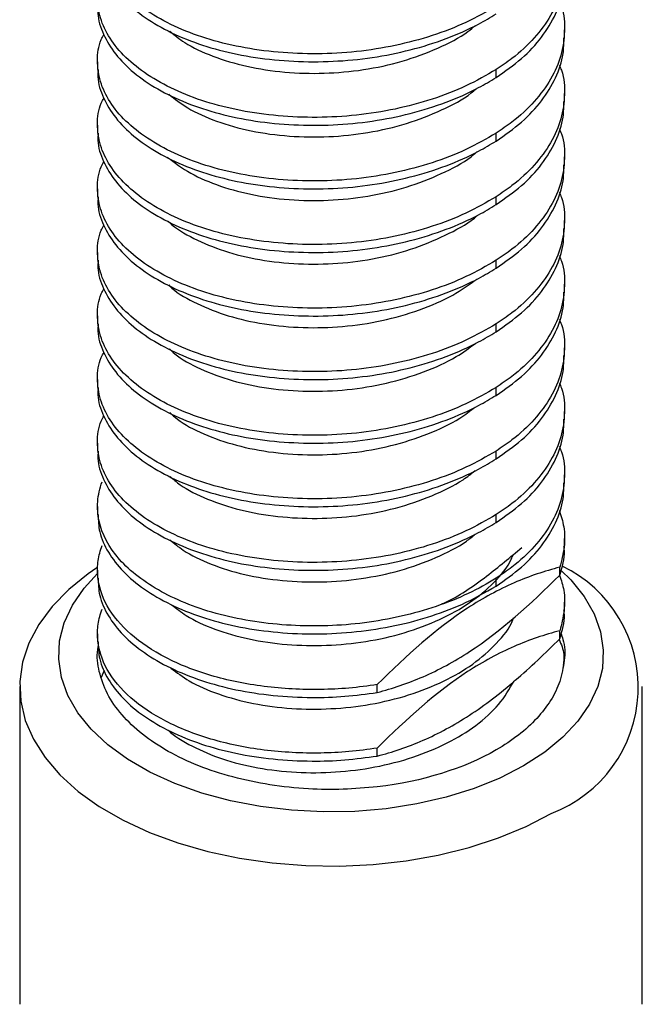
# Model space of a CAD drawing. Header units: millimetres. Extents: x 7 to 1365, y 7 to 1048.
# Tile 11 of 14: x 238 to 246, y 156 to 169. Entities that reach past the tile are written whole.
import ezdxf

# ---------------------------------------------------------------- set-up
doc = ezdxf.new("R2010")
doc.units = ezdxf.units.MM

msp = doc.modelspace()

# ---------------------------------------------------------------- linework, layer by layer
for p, q in [((245.112, 168.422), (245.112, 168.524)), ((239.112, 168.115), (239.112, 168.014)), ((244.233, 167.912), (244.233, 168.014)), ((245.112, 167.605), (245.112, 167.707)), ((239.112, 167.299), (239.112, 167.197)), ((244.233, 167.095), (244.233, 167.197)), ((245.112, 166.789), (245.112, 166.891)), ((239.112, 166.482), (239.112, 166.381)), ((244.233, 166.279), (244.233, 166.38)), ((245.112, 165.972), (245.112, 166.074)), ((239.112, 165.666), (239.112, 165.564)), ((244.233, 165.462), (244.233, 165.564)), ((245.112, 165.156), (245.112, 165.258)), ((239.112, 164.849), (239.112, 164.747)), ((244.233, 164.645), (244.233, 164.747)), ((245.112, 164.339), (245.112, 164.441)), ((239.112, 164.033), (239.112, 163.931)), ((244.233, 163.829), (244.233, 163.931)), ((245.112, 163.523), (245.112, 163.624)), ((239.112, 163.216), (239.112, 163.114)), ((244.233, 163.012), (244.233, 163.114)), ((245.112, 162.706), (245.112, 162.808)), ((239.112, 162.4), (239.112, 162.298)), ((244.233, 162.196), (244.233, 162.298)), ((245.112, 161.889), (245.112, 161.991)), ((245.052, 161.52), (245.052, 161.622)), ((239.112, 161.583), (239.112, 161.481)), ((244.233, 161.379), (244.233, 161.481)), ((245.112, 161.073), (245.112, 161.175)), ((239.112, 160.766), (239.112, 160.665)), ((245.052, 160.704), (245.052, 160.806)), ((239.162, 160.211), (239.203, 160.298)), ((242.707, 160.013), (242.707, 160.115)), ((238.112, 160.091), (238.112, 156.008)), ((246.112, 156.008), (246.112, 160.091)), ((242.707, 159.197), (242.707, 159.299))]:
    msp.add_line(p, q)
at = {"flags": 128}
for points in [[(239.104, 161.613), (238.994, 161.537), (238.742, 161.334), (238.529, 161.117), (238.357, 160.887), (238.23, 160.648), (238.149, 160.402), (238.114, 160.153), (238.125, 159.903), (238.184, 159.655), (238.288, 159.413), (238.438, 159.178), (238.63, 158.954), (238.863, 158.743), (239.135, 158.549), (239.441, 158.372), (239.779, 158.215), (240.143, 158.08), (240.531, 157.969), (240.938, 157.883), (241.358, 157.823), (241.787, 157.789), (242.22, 157.782), (242.652, 157.803), (243.077, 157.85), (243.491, 157.923), (243.889, 158.022), (244.266, 158.145), (244.618, 158.291), (244.941, 158.458)], [(244.587, 159.07), (244.283, 158.914), (243.95, 158.779), (243.591, 158.668), (243.213, 158.581), (242.82, 158.52), (242.417, 158.486), (242.01, 158.479), (241.605, 158.5), (241.206, 158.547), (240.82, 158.621), (240.451, 158.72), (240.105, 158.844), (239.785, 158.989), (239.498, 159.156), (239.245, 159.34), (239.031, 159.54), (238.859, 159.753), (238.731, 159.976), (238.649, 160.206), (238.614, 160.44), (238.625, 160.675), (238.684, 160.907), (238.79, 161.134), (238.94, 161.353), (239.112, 161.54)], [(245.069, 161.58), (245.193, 161.458), (245.365, 161.245), (245.493, 161.022), (245.575, 160.792), (245.611, 160.558), (245.599, 160.323), (245.54, 160.09), (245.434, 159.863), (245.284, 159.645), (245.091, 159.438), (244.858, 159.246), (244.587, 159.07)]]:
    msp.add_lwpolyline(points, dxfattribs=at)
msp.add_arc((244.328, 160.078), 1.732, 290.7217, 64.1775)
for points, knots in [([(244.233, 168.83), (244.108, 168.757), (243.857, 168.612), (243.416, 168.443), (242.941, 168.316), (242.442, 168.236), (241.934, 168.208), (241.431, 168.228), (240.947, 168.296), (240.496, 168.409), (240.092, 168.566), (239.744, 168.759), (239.465, 168.982), (239.26, 169.228), (239.136, 169.491), (239.102, 169.762), (239.123, 169.967), (239.181, 170.075), (239.192, 170.097)], [0, 0, 0, 0, 0.065564, 0.131129, 0.196697, 0.262266, 0.327846, 0.393426, 0.458995, 0.524564, 0.590148, 0.655732, 0.721302, 0.786871, 0.852451, 0.918032, 0.983601, 1, 1, 1, 1]), ([(239.122, 169.647), (239.119, 169.615), (239.109, 169.493), (239.179, 169.282), (239.332, 169.026), (239.568, 168.788), (239.876, 168.576), (240.247, 168.396), (240.672, 168.257), (241.137, 168.161), (241.631, 168.113), (242.138, 168.112), (242.644, 168.161), (243.136, 168.259), (243.597, 168.405), (243.963, 168.566), (244.16, 168.684), (244.233, 168.728)], [0, 0, 0, 0, 0.0250762, 0.0967714, 0.1684548, 0.2401381, 0.3118374, 0.3835367, 0.4552201, 0.5269037, 0.5985991, 0.6702945, 0.7419785, 0.8136627, 0.8853466, 0.9570303, 1, 1, 1, 1]), ([(245.047, 169.703), (245.056, 169.681), (245.108, 169.557), (245.122, 169.324), (245.08, 169.011), (244.947, 168.704), (244.734, 168.416), (244.488, 168.185), (244.303, 168.06), (244.233, 168.014)], [0, 0, 0, 0, 0.037084, 0.209073, 0.381035, 0.552997, 0.724959, 0.89692, 1, 1, 1, 1]), ([(244.233, 168.014), (244.108, 167.941), (243.857, 167.796), (243.416, 167.626), (242.941, 167.499), (242.442, 167.42), (241.934, 167.392), (241.431, 167.412), (240.947, 167.48), (240.496, 167.593), (240.092, 167.75), (239.744, 167.943), (239.465, 168.166), (239.26, 168.412), (239.136, 168.675), (239.102, 168.945), (239.123, 169.151), (239.181, 169.259), (239.192, 169.28)], [0, 0, 0, 0, 0.065564, 0.131129, 0.196697, 0.262266, 0.327846, 0.393426, 0.458995, 0.524564, 0.590148, 0.655732, 0.721302, 0.786871, 0.852451, 0.918032, 0.983601, 1, 1, 1, 1]), ([(244.233, 167.912), (244.347, 167.991), (244.574, 168.15), (244.83, 168.427), (245.008, 168.724), (245.104, 168.998), (245.103, 169.17), (245.102, 169.239)], [0, 0, 0, 0, 0.215029, 0.430059, 0.645103, 0.860146, 1, 1, 1, 1]), ([(239.122, 168.83), (239.119, 168.798), (239.109, 168.677), (239.179, 168.466), (239.332, 168.209), (239.568, 167.971), (239.876, 167.759), (240.247, 167.58), (240.672, 167.441), (241.137, 167.345), (241.631, 167.297), (242.138, 167.295), (242.644, 167.344), (243.136, 167.442), (243.597, 167.588), (243.963, 167.749), (244.16, 167.867), (244.233, 167.912)], [0, 0, 0, 0, 0.025076, 0.096771, 0.168455, 0.240138, 0.311837, 0.383537, 0.45522, 0.526904, 0.598599, 0.670294, 0.741978, 0.813663, 0.885347, 0.95703, 1, 1, 1, 1]), ([(245.047, 168.886), (245.056, 168.864), (245.108, 168.741), (245.122, 168.507), (245.08, 168.194), (244.947, 167.888), (244.734, 167.599), (244.488, 167.368), (244.303, 167.244), (244.233, 167.197)], [0, 0, 0, 0, 0.037084, 0.209073, 0.381035, 0.552997, 0.724959, 0.89692, 1, 1, 1, 1]), ([(240.04, 168.507), (240.101, 168.457), (240.251, 168.334), (240.589, 168.177), (241.024, 168.046), (241.511, 167.972), (242.021, 167.957), (242.534, 168.003), (243.033, 168.111), (243.486, 168.281), (243.804, 168.441), (243.937, 168.554), (243.968, 168.58)], [0, 0, 0, 0, 0.074427, 0.184215, 0.296386, 0.409294, 0.520449, 0.630563, 0.743131, 0.855848, 0.966263, 1, 1, 1, 1]), ([(244.233, 167.197), (244.108, 167.124), (243.857, 166.979), (243.416, 166.809), (242.941, 166.683), (242.442, 166.603), (241.934, 166.575), (241.431, 166.595), (240.947, 166.663), (240.496, 166.776), (240.092, 166.933), (239.744, 167.126), (239.465, 167.349), (239.26, 167.595), (239.136, 167.858), (239.102, 168.129), (239.123, 168.334), (239.181, 168.442), (239.192, 168.464)], [0, 0, 0, 0, 0.065564, 0.131129, 0.196697, 0.262266, 0.327846, 0.393426, 0.458995, 0.524564, 0.590148, 0.655732, 0.721302, 0.786871, 0.852451, 0.918032, 0.983601, 1, 1, 1, 1]), ([(244.233, 167.095), (244.347, 167.175), (244.574, 167.333), (244.83, 167.611), (245.008, 167.907), (245.104, 168.181), (245.103, 168.354), (245.102, 168.422)], [0, 0, 0, 0, 0.215029, 0.430059, 0.645103, 0.860146, 1, 1, 1, 1]), ([(245.047, 168.07), (245.056, 168.048), (245.108, 167.924), (245.122, 167.691), (245.08, 167.378), (244.947, 167.071), (244.734, 166.783), (244.488, 166.552), (244.303, 166.427), (244.233, 166.38)], [0, 0, 0, 0, 0.0370842, 0.2090731, 0.381035, 0.5529973, 0.7249588, 0.89692, 1, 1, 1, 1]), ([(239.122, 168.013), (239.119, 167.982), (239.109, 167.86), (239.179, 167.649), (239.332, 167.393), (239.568, 167.155), (239.876, 166.943), (240.247, 166.763), (240.672, 166.624), (241.137, 166.528), (241.631, 166.48), (242.138, 166.478), (242.644, 166.528), (243.136, 166.626), (243.597, 166.772), (243.963, 166.933), (244.16, 167.051), (244.233, 167.095)], [0, 0, 0, 0, 0.025076, 0.096771, 0.168455, 0.240138, 0.311837, 0.383537, 0.45522, 0.526904, 0.598599, 0.670294, 0.741978, 0.813663, 0.885347, 0.95703, 1, 1, 1, 1]), ([(240.029, 167.696), (240.105, 167.636), (240.275, 167.504), (240.637, 167.342), (241.079, 167.217), (241.571, 167.15), (242.082, 167.142), (242.594, 167.196), (243.09, 167.311), (243.535, 167.488), (243.836, 167.643), (243.956, 167.749), (243.976, 167.767)], [0, 0, 0, 0, 0.090173, 0.199501, 0.311299, 0.423536, 0.533749, 0.643585, 0.75571, 0.867689, 0.977225, 1, 1, 1, 1]), ([(244.233, 166.38), (244.108, 166.308), (243.857, 166.163), (243.416, 165.993), (242.941, 165.866), (242.442, 165.787), (241.934, 165.759), (241.431, 165.779), (240.947, 165.847), (240.496, 165.96), (240.092, 166.116), (239.744, 166.31), (239.465, 166.533), (239.26, 166.779), (239.136, 167.041), (239.102, 167.312), (239.123, 167.518), (239.181, 167.626), (239.192, 167.647)], [0, 0, 0, 0, 0.065564, 0.131129, 0.196697, 0.262266, 0.327846, 0.393426, 0.458995, 0.524564, 0.590148, 0.655732, 0.721302, 0.786871, 0.852451, 0.918032, 0.983601, 1, 1, 1, 1]), ([(244.233, 166.279), (244.347, 166.358), (244.574, 166.517), (244.83, 166.794), (245.008, 167.091), (245.104, 167.365), (245.103, 167.537), (245.102, 167.605)], [0, 0, 0, 0, 0.215029, 0.430059, 0.645103, 0.860146, 1, 1, 1, 1]), ([(239.122, 167.197), (239.119, 167.165), (239.109, 167.043), (239.179, 166.832), (239.332, 166.576), (239.568, 166.338), (239.876, 166.126), (240.247, 165.947), (240.672, 165.808), (241.137, 165.712), (241.631, 165.663), (242.138, 165.662), (242.644, 165.711), (243.136, 165.809), (243.597, 165.955), (243.963, 166.116), (244.16, 166.234), (244.233, 166.279)], [0, 0, 0, 0, 0.025076, 0.096771, 0.168455, 0.240138, 0.311837, 0.383537, 0.45522, 0.526904, 0.598599, 0.670294, 0.741978, 0.813663, 0.885347, 0.95703, 1, 1, 1, 1]), ([(245.047, 167.253), (245.056, 167.231), (245.108, 167.108), (245.122, 166.874), (245.08, 166.561), (244.947, 166.255), (244.734, 165.966), (244.488, 165.735), (244.303, 165.611), (244.233, 165.564)], [0, 0, 0, 0, 0.037084, 0.209073, 0.381035, 0.552997, 0.724959, 0.89692, 1, 1, 1, 1]), ([(240.008, 166.889), (240.103, 166.818), (240.295, 166.675), (240.686, 166.508), (241.135, 166.39), (241.63, 166.33), (242.142, 166.329), (242.653, 166.39), (243.146, 166.512), (243.583, 166.695), (243.868, 166.847), (243.976, 166.945), (243.987, 166.955)], [0, 0, 0, 0, 0.108221, 0.216807, 0.327814, 0.438967, 0.54785, 0.657106, 0.768371, 0.879198, 0.987578, 1, 1, 1, 1]), ([(244.233, 165.564), (244.108, 165.491), (243.857, 165.346), (243.416, 165.176), (242.941, 165.049), (242.442, 164.97), (241.934, 164.942), (241.431, 164.962), (240.947, 165.03), (240.496, 165.143), (240.092, 165.3), (239.744, 165.493), (239.465, 165.716), (239.26, 165.962), (239.136, 166.225), (239.102, 166.496), (239.123, 166.701), (239.181, 166.809), (239.192, 166.831)], [0, 0, 0, 0, 0.065564, 0.131129, 0.196697, 0.262266, 0.327846, 0.393426, 0.458995, 0.524564, 0.590148, 0.655732, 0.721302, 0.786871, 0.852451, 0.918032, 0.983601, 1, 1, 1, 1]), ([(244.233, 165.462), (244.347, 165.541), (244.574, 165.7), (244.83, 165.978), (245.008, 166.274), (245.104, 166.548), (245.103, 166.721), (245.102, 166.789)], [0, 0, 0, 0, 0.215029, 0.430059, 0.645103, 0.860146, 1, 1, 1, 1]), ([(245.047, 166.437), (245.056, 166.415), (245.108, 166.291), (245.122, 166.057), (245.08, 165.745), (244.947, 165.438), (244.734, 165.15), (244.488, 164.919), (244.303, 164.794), (244.233, 164.747)], [0, 0, 0, 0, 0.037084, 0.209073, 0.381035, 0.552997, 0.724959, 0.89692, 1, 1, 1, 1]), ([(239.122, 166.38), (239.119, 166.349), (239.109, 166.227), (239.179, 166.016), (239.332, 165.759), (239.568, 165.522), (239.876, 165.31), (240.247, 165.13), (240.672, 164.991), (241.137, 164.895), (241.631, 164.847), (242.138, 164.845), (242.644, 164.895), (243.136, 164.992), (243.597, 165.138), (243.963, 165.3), (244.16, 165.418), (244.233, 165.462)], [0, 0, 0, 0, 0.025076, 0.096771, 0.168455, 0.240138, 0.311837, 0.383537, 0.45522, 0.526904, 0.598599, 0.670294, 0.741978, 0.813663, 0.885347, 0.95703, 1, 1, 1, 1]), ([(240.018, 166.068), (240.024, 166.062), (240.104, 165.977), (240.345, 165.84), (240.733, 165.674), (241.193, 165.563), (241.689, 165.51), (242.203, 165.516), (242.712, 165.585), (243.202, 165.714), (243.631, 165.904), (243.9, 166.051), (243.997, 166.142), (243.999, 166.144)], [0, 0, 0, 0, 0.0089853, 0.1181981, 0.2270382, 0.3381465, 0.4491092, 0.5576521, 0.6672221, 0.7785193, 0.8890902, 0.9973124, 1, 1, 1, 1]), ([(244.233, 164.747), (244.108, 164.675), (243.857, 164.53), (243.416, 164.36), (242.941, 164.233), (242.442, 164.154), (241.934, 164.126), (241.431, 164.146), (240.947, 164.214), (240.496, 164.327), (240.092, 164.483), (239.744, 164.676), (239.465, 164.9), (239.26, 165.146), (239.136, 165.408), (239.102, 165.679), (239.123, 165.885), (239.181, 165.992), (239.192, 166.014)], [0, 0, 0, 0, 0.065564, 0.131129, 0.196697, 0.262266, 0.327846, 0.393426, 0.458995, 0.524564, 0.590148, 0.655732, 0.721302, 0.786871, 0.852451, 0.918032, 0.983601, 1, 1, 1, 1]), ([(244.233, 164.645), (244.347, 164.725), (244.574, 164.884), (244.83, 165.161), (245.008, 165.458), (245.104, 165.732), (245.103, 165.904), (245.102, 165.972)], [0, 0, 0, 0, 0.215029, 0.430059, 0.645103, 0.860146, 1, 1, 1, 1]), ([(239.122, 165.564), (239.119, 165.532), (239.109, 165.41), (239.179, 165.199), (239.332, 164.943), (239.568, 164.705), (239.876, 164.493), (240.247, 164.313), (240.672, 164.175), (241.137, 164.079), (241.631, 164.03), (242.138, 164.029), (242.644, 164.078), (243.136, 164.176), (243.597, 164.322), (243.963, 164.483), (244.16, 164.601), (244.233, 164.645)], [0, 0, 0, 0, 0.025076, 0.096771, 0.168455, 0.240138, 0.311837, 0.383537, 0.45522, 0.526904, 0.598599, 0.670294, 0.741978, 0.813663, 0.885347, 0.95703, 1, 1, 1, 1]), ([(245.047, 165.62), (245.056, 165.598), (245.108, 165.475), (245.122, 165.241), (245.08, 164.928), (244.947, 164.622), (244.734, 164.333), (244.488, 164.102), (244.303, 163.978), (244.233, 163.931)], [0, 0, 0, 0, 0.037084, 0.209073, 0.381035, 0.552997, 0.724959, 0.89692, 1, 1, 1, 1]), ([(240.028, 165.247), (240.041, 165.233), (240.132, 165.142), (240.387, 165.002), (240.784, 164.842), (241.249, 164.737), (241.749, 164.691), (242.263, 164.704), (242.772, 164.78), (243.253, 164.918), (243.671, 165.099), (243.887, 165.251), (243.986, 165.322)], [0, 0, 0, 0, 0.019122, 0.128654, 0.238561, 0.350488, 0.461976, 0.571001, 0.681596, 0.793644, 0.90467, 1, 1, 1, 1]), ([(244.233, 163.931), (244.108, 163.858), (243.857, 163.713), (243.416, 163.543), (242.941, 163.416), (242.442, 163.337), (241.934, 163.309), (241.431, 163.329), (240.947, 163.397), (240.496, 163.51), (240.092, 163.667), (239.744, 163.86), (239.465, 164.083), (239.26, 164.329), (239.136, 164.592), (239.102, 164.863), (239.123, 165.068), (239.181, 165.176), (239.192, 165.197)], [0, 0, 0, 0, 0.065564, 0.131129, 0.196697, 0.262266, 0.327846, 0.393426, 0.458995, 0.524564, 0.590148, 0.655732, 0.721302, 0.786871, 0.852451, 0.918032, 0.983601, 1, 1, 1, 1]), ([(244.233, 163.829), (244.347, 163.908), (244.574, 164.067), (244.83, 164.344), (245.008, 164.641), (245.104, 164.915), (245.103, 165.088), (245.102, 165.156)], [0, 0, 0, 0, 0.215029, 0.430059, 0.645103, 0.860146, 1, 1, 1, 1]), ([(245.047, 164.804), (245.056, 164.782), (245.108, 164.658), (245.122, 164.424), (245.08, 164.111), (244.947, 163.805), (244.734, 163.516), (244.488, 163.286), (244.303, 163.161), (244.233, 163.114)], [0, 0, 0, 0, 0.037084, 0.209073, 0.381035, 0.552997, 0.724959, 0.89692, 1, 1, 1, 1]), ([(239.122, 164.747), (239.119, 164.716), (239.109, 164.594), (239.179, 164.383), (239.332, 164.126), (239.568, 163.889), (239.876, 163.677), (240.247, 163.497), (240.672, 163.358), (241.137, 163.262), (241.631, 163.214), (242.138, 163.212), (242.644, 163.261), (243.136, 163.359), (243.597, 163.505), (243.963, 163.667), (244.16, 163.785), (244.233, 163.829)], [0, 0, 0, 0, 0.025076, 0.096771, 0.168455, 0.240138, 0.311837, 0.383537, 0.45522, 0.526904, 0.598599, 0.670294, 0.741978, 0.813663, 0.885347, 0.95703, 1, 1, 1, 1]), ([(240.036, 164.426), (240.058, 164.405), (240.159, 164.308), (240.43, 164.164), (240.836, 164.01), (241.307, 163.912), (241.81, 163.873), (242.324, 163.893), (242.831, 163.976), (243.306, 164.122), (243.698, 164.297), (243.891, 164.44), (243.971, 164.499)], [0, 0, 0, 0, 0.029912, 0.139823, 0.250774, 0.363474, 0.475439, 0.585025, 0.696604, 0.809357, 0.920791, 1, 1, 1, 1]), ([(244.233, 163.114), (244.108, 163.042), (243.857, 162.897), (243.416, 162.727), (242.941, 162.6), (242.442, 162.521), (241.934, 162.493), (241.431, 162.513), (240.947, 162.581), (240.496, 162.694), (240.092, 162.85), (239.744, 163.043), (239.465, 163.267), (239.26, 163.512), (239.136, 163.775), (239.102, 164.046), (239.123, 164.251), (239.181, 164.359), (239.192, 164.381)], [0, 0, 0, 0, 0.065564, 0.131129, 0.196697, 0.262266, 0.327846, 0.393426, 0.458995, 0.524564, 0.590148, 0.655732, 0.721302, 0.786871, 0.852451, 0.918032, 0.983601, 1, 1, 1, 1]), ([(244.233, 163.012), (244.347, 163.092), (244.574, 163.251), (244.83, 163.528), (245.008, 163.825), (245.104, 164.099), (245.103, 164.271), (245.102, 164.339)], [0, 0, 0, 0, 0.215029, 0.430059, 0.645103, 0.860146, 1, 1, 1, 1]), ([(239.122, 163.931), (239.119, 163.899), (239.109, 163.777), (239.179, 163.566), (239.332, 163.31), (239.568, 163.072), (239.876, 162.86), (240.247, 162.68), (240.672, 162.541), (241.137, 162.446), (241.631, 162.397), (242.138, 162.396), (242.644, 162.445), (243.136, 162.543), (243.597, 162.689), (243.963, 162.85), (244.16, 162.968), (244.233, 163.012)], [0, 0, 0, 0, 0.0250762, 0.0967714, 0.1684548, 0.2401381, 0.3118374, 0.3835367, 0.4552201, 0.5269037, 0.5985991, 0.6702945, 0.7419785, 0.8136627, 0.8853466, 0.9570303, 1, 1, 1, 1]), ([(245.047, 163.987), (245.056, 163.965), (245.108, 163.842), (245.122, 163.608), (245.08, 163.295), (244.947, 162.989), (244.734, 162.7), (244.488, 162.469), (244.303, 162.344), (244.233, 162.298)], [0, 0, 0, 0, 0.037084, 0.209073, 0.381035, 0.552997, 0.724959, 0.89692, 1, 1, 1, 1]), ([(240.042, 163.607), (240.073, 163.578), (240.186, 163.474), (240.474, 163.327), (240.888, 163.179), (241.365, 163.088), (241.87, 163.056), (242.384, 163.083), (242.889, 163.174), (243.359, 163.326), (243.727, 163.497), (243.9, 163.63), (243.964, 163.679)], [0, 0, 0, 0, 0.041412, 0.151501, 0.263175, 0.376317, 0.488428, 0.598378, 0.710617, 0.823741, 0.935254, 1, 1, 1, 1]), ([(244.233, 162.298), (244.108, 162.225), (243.857, 162.08), (243.416, 161.91), (242.941, 161.783), (242.442, 161.704), (241.934, 161.676), (241.431, 161.696), (240.947, 161.764), (240.496, 161.877), (240.092, 162.034), (239.744, 162.227), (239.465, 162.45), (239.26, 162.696), (239.136, 162.959), (239.102, 163.229), (239.123, 163.435), (239.181, 163.543), (239.192, 163.564)], [0, 0, 0, 0, 0.065564, 0.131129, 0.196697, 0.262266, 0.327846, 0.393426, 0.458995, 0.524564, 0.590148, 0.655732, 0.721302, 0.786871, 0.852451, 0.918032, 0.983601, 1, 1, 1, 1]), ([(244.233, 162.196), (244.347, 162.275), (244.574, 162.434), (244.83, 162.711), (245.008, 163.008), (245.104, 163.282), (245.103, 163.455), (245.102, 163.523)], [0, 0, 0, 0, 0.215029, 0.430059, 0.645103, 0.860146, 1, 1, 1, 1]), ([(245.047, 163.171), (245.056, 163.149), (245.108, 163.025), (245.122, 162.791), (245.08, 162.478), (244.947, 162.172), (244.734, 161.883), (244.488, 161.653), (244.303, 161.528), (244.233, 161.481)], [0, 0, 0, 0, 0.037084, 0.209073, 0.381035, 0.552997, 0.724959, 0.89692, 1, 1, 1, 1]), ([(239.122, 163.114), (239.119, 163.083), (239.109, 162.961), (239.179, 162.75), (239.332, 162.493), (239.568, 162.255), (239.876, 162.044), (240.247, 161.864), (240.672, 161.725), (241.137, 161.629), (241.631, 161.581), (242.138, 161.579), (242.644, 161.628), (243.136, 161.726), (243.597, 161.872), (243.963, 162.034), (244.16, 162.152), (244.233, 162.196)], [0, 0, 0, 0, 0.0250762, 0.0967714, 0.1684548, 0.2401381, 0.3118374, 0.3835367, 0.4552201, 0.5269037, 0.5985991, 0.6702945, 0.7419785, 0.8136627, 0.8853466, 0.9570303, 1, 1, 1, 1]), ([(240.045, 162.789), (240.086, 162.752), (240.213, 162.641), (240.519, 162.49), (240.942, 162.349), (241.423, 162.265), (241.93, 162.239), (242.444, 162.274), (242.947, 162.372), (243.41, 162.531), (243.757, 162.698), (243.913, 162.822), (243.963, 162.862)], [0, 0, 0, 0, 0.053767, 0.163864, 0.275964, 0.389241, 0.501195, 0.611339, 0.723937, 0.837127, 0.948418, 1, 1, 1, 1]), ([(244.233, 161.481), (244.013, 161.341), (243.751, 161.216), (243.173, 161.02), (242.858, 160.948), (242.227, 160.868), (241.914, 160.858), (241.284, 160.893), (240.972, 160.941), (240.546, 161.052), (240.41, 161.096), (240.158, 161.194), (240.042, 161.248), (239.719, 161.426), (239.533, 161.567), (239.258, 161.876), (239.169, 162.045), (239.114, 162.298), (239.108, 162.381), (239.121, 162.549), (239.14, 162.634), (239.172, 162.718)], [0, 0, 0, 0, 0.125, 0.125, 0.25, 0.25, 0.375, 0.375, 0.5, 0.5, 0.5625, 0.5625, 0.625, 0.625, 0.75, 0.75, 0.875, 0.875, 0.9375, 0.9375, 1, 1, 1, 1]), ([(244.233, 161.379), (244.347, 161.459), (244.574, 161.618), (244.83, 161.895), (245.008, 162.191), (245.104, 162.465), (245.103, 162.638), (245.102, 162.706)], [0, 0, 0, 0, 0.215029, 0.430059, 0.645103, 0.860146, 1, 1, 1, 1]), ([(239.119, 162.298), (239.122, 162.224), (239.128, 162.059), (239.241, 161.812), (239.432, 161.563), (239.704, 161.336), (240.042, 161.138), (240.44, 160.977), (240.885, 160.858), (241.366, 160.784), (241.867, 160.757), (242.376, 160.78), (242.877, 160.851), (243.355, 160.973), (243.822, 161.143), (244.091, 161.298), (244.233, 161.379)], [0, 0, 0, 0, 0.058626, 0.130311, 0.201996, 0.273694, 0.345393, 0.417079, 0.488765, 0.560454, 0.632142, 0.703836, 0.775531, 0.847217, 0.918902, 1, 1, 1, 1]), ([(245.046, 162.351), (245.068, 162.281), (245.117, 162.126), (245.118, 161.881), (245.074, 161.708), (245.052, 161.622)], [0, 0, 0, 0, 0.287469, 0.643734, 1, 1, 1, 1]), ([(240.043, 161.973), (240.097, 161.928), (240.239, 161.809), (240.566, 161.654), (240.996, 161.519), (241.482, 161.442), (241.991, 161.424), (242.504, 161.466), (243.005, 161.571), (243.461, 161.737), (243.788, 161.899), (243.929, 162.016), (243.966, 162.047)], [0, 0, 0, 0, 0.067204, 0.17714, 0.289366, 0.402477, 0.513976, 0.624145, 0.736803, 0.849756, 0.96053, 1, 1, 1, 1]), ([(242.707, 160.115), (242.586, 160.096), (242.464, 160.081), (242.221, 160.059), (242.101, 160.053), (241.737, 160.048), (241.491, 160.06), (241.013, 160.121), (240.782, 160.168), (240.356, 160.294), (240.161, 160.372), (239.821, 160.549), (239.667, 160.651), (239.412, 160.875), (239.309, 160.997), (239.166, 161.251), (239.126, 161.382), (239.11, 161.577), (239.112, 161.641), (239.13, 161.771), (239.147, 161.837), (239.172, 161.901)], [0, 0, 0, 0, 0.0625, 0.0625, 0.125, 0.125, 0.25, 0.25, 0.375, 0.375, 0.5, 0.5, 0.625, 0.625, 0.75, 0.75, 0.875, 0.875, 0.9375, 0.9375, 1, 1, 1, 1]), ([(243.537, 161.15), (243.549, 161.155), (243.739, 161.239), (244.089, 161.478), (244.415, 161.751), (244.565, 161.877)], [0, 0, 0, 0, 0.033184, 0.554716, 1, 1, 1, 1]), ([(245.052, 161.52), (245.084, 161.624), (245.121, 161.747), (245.108, 161.87), (245.105, 161.889)], [0, 0, 0, 0, 0.8459248, 1, 1, 1, 1]), ([(240.064, 161.139), (240.124, 161.092), (240.275, 160.972), (240.613, 160.819), (241.051, 160.691), (241.541, 160.62), (242.052, 160.609), (242.565, 160.658), (243.061, 160.771), (243.514, 160.942), (243.908, 161.16), (244.215, 161.423), (244.399, 161.638), (244.445, 161.765), (244.452, 161.785)], [0, 0, 0, 0, 0.059101, 0.149971, 0.242867, 0.336251, 0.428067, 0.519284, 0.61248, 0.705677, 0.796893, 0.88871, 0.982094, 1, 1, 1, 1]), ([(245.052, 161.622), (244.859, 161.572), (244.663, 161.507), (244.266, 161.334), (244.065, 161.225), (243.472, 160.839), (243.083, 160.49), (242.707, 160.115)], [0, 0, 0, 0, 0.25, 0.25, 0.5, 0.5, 1, 1, 1, 1]), ([(242.707, 160.013), (242.901, 160.064), (243.097, 160.129), (243.494, 160.302), (243.695, 160.41), (244.287, 160.797), (244.676, 161.145), (245.052, 161.52)], [0, 0, 0, 0, 0.25, 0.25, 0.5, 0.5, 1, 1, 1, 1]), ([(245.05, 161.518), (245.07, 161.454), (245.118, 161.305), (245.117, 161.064), (245.074, 160.892), (245.052, 160.806)], [0, 0, 0, 0, 0.271491, 0.635745, 1, 1, 1, 1]), ([(239.119, 161.481), (239.122, 161.407), (239.128, 161.243), (239.241, 160.995), (239.432, 160.746), (239.704, 160.52), (240.042, 160.322), (240.44, 160.161), (240.885, 160.041), (241.366, 159.968), (241.839, 159.943), (242.291, 159.957), (242.568, 159.995), (242.707, 160.013)], [0, 0, 0, 0, 0.078012, 0.173402, 0.268793, 0.364201, 0.459609, 0.555001, 0.650393, 0.745788, 0.841182, 0.920591, 1, 1, 1, 1]), ([(242.707, 159.299), (242.586, 159.279), (242.464, 159.264), (242.221, 159.243), (242.101, 159.237), (241.737, 159.231), (241.491, 159.244), (241.013, 159.304), (240.782, 159.352), (240.356, 159.478), (240.161, 159.556), (239.821, 159.732), (239.667, 159.834), (239.412, 160.058), (239.309, 160.181), (239.166, 160.434), (239.126, 160.566), (239.11, 160.76), (239.112, 160.825), (239.13, 160.955), (239.147, 161.02), (239.172, 161.085)], [0, 0, 0, 0, 0.0625, 0.0625, 0.125, 0.125, 0.25, 0.25, 0.375, 0.375, 0.5, 0.5, 0.625, 0.625, 0.75, 0.75, 0.875, 0.875, 0.9375, 0.9375, 1, 1, 1, 1]), ([(245.052, 160.704), (245.084, 160.808), (245.121, 160.93), (245.108, 161.054), (245.105, 161.073)], [0, 0, 0, 0, 0.845919, 1, 1, 1, 1]), ([(240.056, 160.326), (240.131, 160.27), (240.299, 160.141), (240.662, 159.985), (241.107, 159.863), (241.6, 159.799), (242.112, 159.795), (242.624, 159.852), (243.117, 159.972), (243.564, 160.149), (243.949, 160.372), (244.246, 160.64), (244.417, 160.847), (244.455, 160.963), (244.458, 160.973)], [0, 0, 0, 0, 0.071283, 0.162007, 0.254779, 0.347795, 0.439016, 0.530237, 0.623254, 0.716026, 0.80675, 0.898569, 0.991714, 1, 1, 1, 1]), ([(245.052, 160.806), (244.859, 160.755), (244.663, 160.69), (244.266, 160.517), (244.065, 160.409), (243.473, 160.023), (243.083, 159.674), (242.707, 159.299)], [0, 0, 0, 0, 0.25, 0.25, 0.5, 0.5, 1, 1, 1, 1]), ([(245.065, 160.774), (245.075, 160.748), (245.118, 160.633), (245.121, 160.423), (245.075, 160.245), (245.052, 160.155)], [0, 0, 0, 0, 0.128726, 0.564363, 1, 1, 1, 1]), ([(242.707, 158.801), (242.561, 158.788), (242.268, 158.762), (241.802, 158.769), (241.323, 158.82), (240.845, 158.92), (240.404, 159.065), (240.011, 159.251), (239.679, 159.472), (239.414, 159.723), (239.226, 159.995), (239.127, 160.278), (239.096, 160.486), (239.121, 160.595), (239.124, 160.611)], [0, 0, 0, 0, 0.0806794, 0.1613587, 0.2532681, 0.3451775, 0.4370869, 0.5289964, 0.6209058, 0.7128152, 0.8047246, 0.896634, 0.9850962, 1, 1, 1, 1]), ([(239.119, 160.665), (239.122, 160.591), (239.128, 160.426), (239.241, 160.179), (239.432, 159.93), (239.704, 159.703), (240.042, 159.505), (240.44, 159.344), (240.885, 159.225), (241.365, 159.151), (241.839, 159.126), (242.291, 159.14), (242.568, 159.178), (242.707, 159.197)], [0, 0, 0, 0, 0.078007, 0.173389, 0.268771, 0.36418, 0.459588, 0.55498, 0.650372, 0.745767, 0.841161, 0.920581, 1, 1, 1, 1]), ([(242.707, 159.197), (242.9, 159.247), (243.096, 159.312), (243.493, 159.485), (243.693, 159.593), (244.088, 159.85), (244.285, 160.002), (244.674, 160.336), (244.864, 160.516), (245.052, 160.704)], [0, 0, 0, 0, 0.25, 0.25, 0.5, 0.5, 0.75, 0.75, 1, 1, 1, 1]), ([(245.043, 160.695), (245.07, 160.632), (245.116, 160.521), (245.102, 160.407), (245.095, 160.359)], [0, 0, 0, 0, 0.57106, 1, 1, 1, 1]), ([(240.02, 159.53), (240.02, 159.53), (240.094, 159.451), (240.325, 159.319), (240.707, 159.15), (241.164, 159.036), (241.66, 158.979), (242.173, 158.982), (242.683, 159.046), (243.172, 159.173), (243.613, 159.356), (243.986, 159.585), (244.286, 159.854), (244.405, 160.058), (244.464, 160.16)], [0, 0, 0, 0, 0.0000142, 0.0905568, 0.1805075, 0.2724112, 0.3643149, 0.4542656, 0.5448083, 0.6368965, 0.7285036, 0.8181133, 0.9091954, 1, 1, 1, 1]), ([(245.052, 160.155), (244.994, 159.988), (244.895, 159.83), (244.616, 159.53), (244.442, 159.395), (243.82, 159.036), (243.286, 158.869), (242.707, 158.801)], [0, 0, 0, 0, 0.25, 0.25, 0.5, 0.5, 1, 1, 1, 1])]:
    msp.add_open_spline(points, degree=3, knots=knots)

doc.saveas('drawing.dxf')
